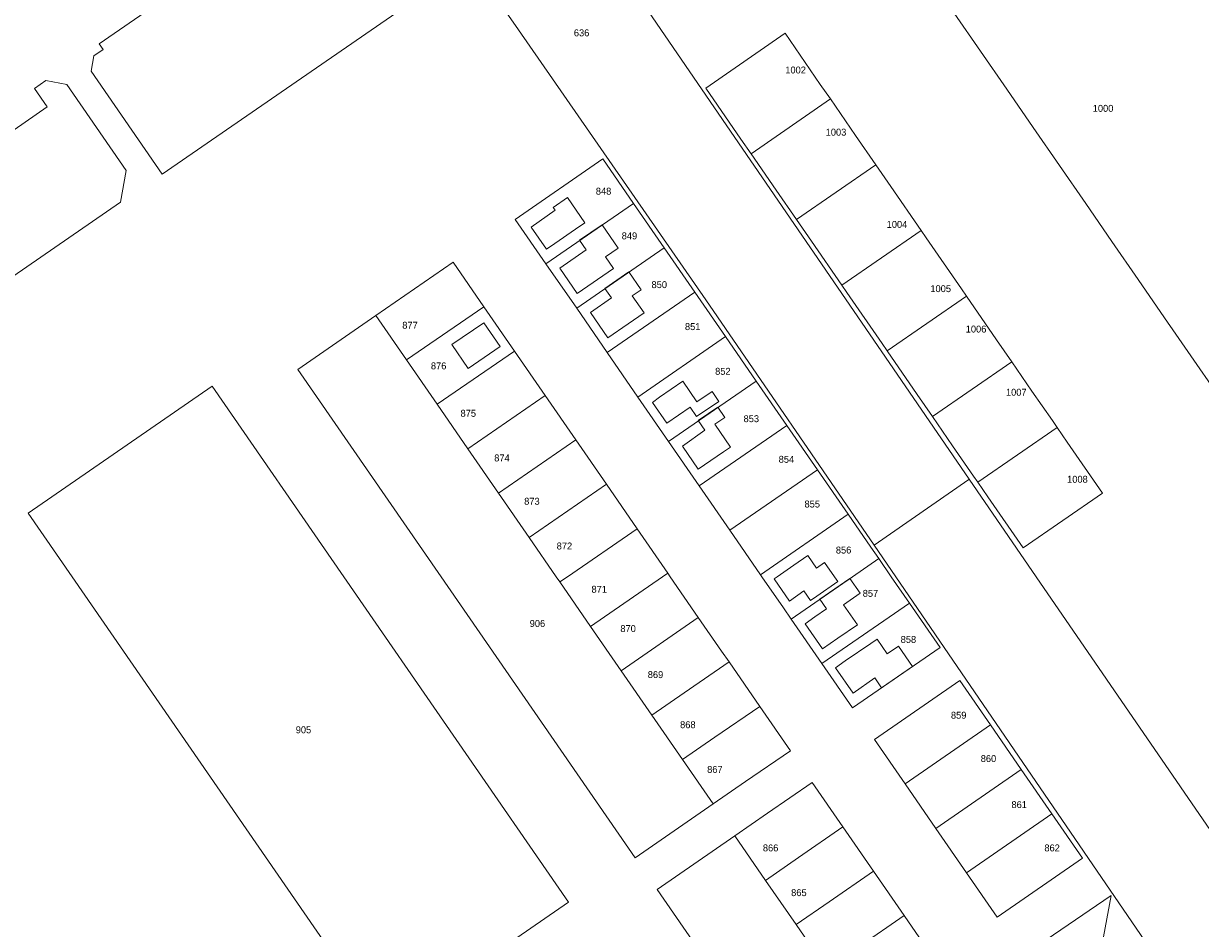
# Model space of a CAD drawing. Header units: metres. Extents: x 195864 to 198202, y 543264 to 544906.
# Tile 38 of 57: x 197275 to 197581, y 543409 to 543644. Entities that reach past the tile are written whole.
import ezdxf
from ezdxf.enums import TextEntityAlignment as Align

# ---------------------------------------------------------------- set-up
doc = ezdxf.new("R2010")
doc.units = ezdxf.units.M
doc.header["$MEASUREMENT"] = 0
for name, color, linetype, lineweight in [('Level 1', 7, 'Continuous', 0), ('Level 11', 7, 'Continuous', 0), ('Level 2', 7, 'Continuous', 0), ('Level 55', 7, 'Continuous', 0)]:
    doc.layers.add(name, color=color, linetype=linetype, lineweight=lineweight)
doc.styles.add('Style-CHAR_FAST_FONT', font='CHAR_FAST_FONT.shx')

msp = doc.modelspace()

# ---------------------------------------------------------------- linework, layer by layer
at = {"layer": 'Level 1', "color": 7, "linetype": 'Continuous', "lineweight": 0}
for p, q in [((197523.5, 543636.35), (197516.69, 543646.23)), ((197530.32, 543626.48), (197523.5, 543636.35)), ((197484.53, 543623.96), (197481.91, 543627.75)), ((197537.14, 543616.6), (197530.32, 543626.48)), ((197484.53, 543623.96), (197463.95, 543609.76)), ((197491.06, 543614.49), (197484.53, 543623.96)), ((197496.29, 543606.91), (197491.06, 543614.49)), ((197543.95, 543606.73), (197537.14, 543616.6)), ((197461.34, 543613.55), (197463.95, 543609.76)), ((197463.95, 543609.76), (197470.49, 543600.29)), ((197496.29, 543606.91), (197475.72, 543592.71)), ((197500.21, 543601.23), (197496.29, 543606.91)), ((197550.77, 543596.85), (197543.95, 543606.73)), ((197470.49, 543600.29), (197475.72, 543592.71)), ((197508.06, 543589.87), (197500.21, 543601.23)), ((197410.75, 543581.19), (197433.44, 543596.88)), ((197433.44, 543596.88), (197441.4, 543585.34)), ((197557.58, 543586.97), (197550.77, 543596.85)), ((197475.72, 543592.71), (197479.64, 543587.03)), ((197508.06, 543589.87), (197487.48, 543575.67)), ((197509.36, 543587.97), (197508.06, 543589.87)), ((197479.64, 543587.03), (197487.48, 543575.67)), ((197518.52, 543574.71), (197509.36, 543587.97)), ((197564.4, 543577.1), (197557.58, 543586.97)), ((197418.71, 543569.69), (197441.4, 543585.34)), ((197441.4, 543585.34), (197449.38, 543573.83)), ((197418.71, 543569.69), (197410.75, 543581.19)), ((197487.48, 543575.67), (197488.79, 543573.77)), ((197519.82, 543572.82), (197518.52, 543574.71)), ((197571.22, 543567.22), (197564.4, 543577.1)), ((197426.65, 543558.18), (197449.38, 543573.83)), ((197449.38, 543573.83), (197457.3, 543562.3)), ((197488.79, 543573.77), (197497.94, 543560.51)), ((197519.82, 543572.82), (197499.25, 543558.62)), ((197527.67, 543561.45), (197519.82, 543572.82)), ((197374.6, 543556.24), (197394.63, 543570.06)), ((197394.63, 543570.06), (197402.58, 543558.56)), ((197426.65, 543558.18), (197418.71, 543569.69)), ((197374.6, 543556.24), (197366.63, 543567.75)), ((197574.15, 543562.98), (197571.22, 543567.22)), ((197434.59, 543546.61), (197457.3, 543562.3)), ((197457.3, 543562.3), (197465.26, 543550.78)), ((197578.03, 543557.35), (197574.15, 543562.98)), ((197497.94, 543560.51), (197499.25, 543558.62)), ((197531.59, 543555.77), (197527.67, 543561.45)), ((197382.54, 543544.75), (197374.6, 543556.24)), ((197382.54, 543544.75), (197402.58, 543558.56)), ((197402.58, 543558.56), (197410.51, 543547.04)), ((197434.59, 543546.61), (197426.65, 543558.18)), ((197499.25, 543558.62), (197507.09, 543547.25)), ((197531.59, 543555.77), (197511.01, 543541.57)), ((197536.82, 543548.19), (197531.59, 543555.77)), ((197442.55, 543535.12), (197465.26, 543550.78)), ((197465.26, 543550.78), (197473.23, 543539.27)), ((197390.51, 543533.19), (197410.51, 543547.04)), ((197410.51, 543547.04), (197418.46, 543535.51)), ((197507.09, 543547.25), (197511.01, 543541.57)), ((197542.13, 543540.5), (197536.82, 543548.19)), ((197390.51, 543533.19), (197382.54, 543544.75)), ((197442.55, 543535.12), (197434.59, 543546.61)), ((197511.01, 543541.57), (197516.24, 543533.99)), ((197450.5, 543523.59), (197473.23, 543539.27)), ((197473.23, 543539.27), (197481.17, 543527.75)), ((197543.36, 543538.72), (197522.78, 543524.52)), ((197543.36, 543538.72), (197542.13, 543540.5)), ((197545.97, 543534.93), (197543.36, 543538.72)), ((197398.45, 543521.69), (197418.46, 543535.51)), ((197418.46, 543535.51), (197426.43, 543524)), ((197450.5, 543523.59), (197442.55, 543535.12)), ((197555.12, 543521.68), (197545.97, 543534.93)), ((197398.45, 543521.69), (197390.51, 543533.19)), ((197516.24, 543533.99), (197521.67, 543526.13)), ((197458.44, 543512.07), (197481.17, 543527.75)), ((197481.17, 543527.75), (197489.12, 543516.25)), ((197520.56, 543525.34), (197537.95, 543500)), ((197521.67, 543526.13), (197522.78, 543524.52)), ((197406.4, 543510.17), (197426.43, 543524)), ((197426.43, 543524), (197434.37, 543512.46)), ((197458.44, 543512.07), (197450.5, 543523.59)), ((197522.78, 543524.52), (197525.39, 543520.73)), ((197406.4, 543510.17), (197398.45, 543521.69)), ((197466.4, 543500.53), (197489.12, 543516.25)), ((197489.12, 543516.25), (197495.06, 543507.64)), ((197413.42, 543500), (197406.4, 543510.17)), ((197416.31, 543500), (197434.37, 543512.46)), ((197434.37, 543512.46), (197442.33, 543500.96)), ((197466.4, 543500.53), (197458.44, 543512.07)), ((197495.06, 543507.64), (197497.08, 543504.71)), ((197495.91, 543508.22), (197501.54, 543500)), ((197490.26, 543500), (197497.08, 543504.71)), ((197497.08, 543504.71), (197500.34, 543500)), ((197440.95, 543500), (197442.33, 543500.96)), ((197442.33, 543500.96), (197442.99, 543500)), ((197358.28, 543500), (197416.6, 543415.53)), ((197433.89, 543427.1), (197383.55, 543500)), ((197414.35, 543498.65), (197413.42, 543500)), ((197414.35, 543498.65), (197416.31, 543500)), ((197422.3, 543487.13), (197414.35, 543498.65)), ((197422.3, 543487.13), (197440.95, 543500)), ((197442.99, 543500), (197450.27, 543489.42)), ((197466.77, 543500), (197466.4, 543500.53)), ((197472.35, 543491.92), (197466.77, 543500)), ((197474.36, 543489.01), (197490.26, 543500)), ((197500.34, 543500), (197505.04, 543493.19)), ((197474.36, 543489.01), (197472.35, 543491.92)), ((197482.31, 543477.49), (197505.04, 543493.19)), ((197505.04, 543493.19), (197512.98, 543481.65)), ((197430.25, 543475.63), (197450.27, 543489.42)), ((197450.27, 543489.42), (197456.3, 543480.73)), ((197482.31, 543477.49), (197474.36, 543489.01)), ((197430.25, 543475.63), (197422.3, 543487.13)), ((197456.3, 543480.73), (197458.26, 543477.9)), ((197490.27, 543465.97), (197512.98, 543481.65)), ((197446.6, 543469.86), (197458.26, 543477.9)), ((197458.26, 543477.9), (197466.19, 543466.37)), ((197490.27, 543465.97), (197482.31, 543477.49)), ((197438.2, 543464.08), (197430.25, 543475.63)), ((197495.96, 543457.74), (197518.15, 543473.05)), ((197518.15, 543473.05), (197526.1, 543461.55)), ((197438.2, 543464.08), (197446.6, 543469.86)), ((197454.57, 543458.36), (197466.19, 543466.37)), ((197466.19, 543466.37), (197474.16, 543454.85)), ((197446.15, 543452.56), (197438.2, 543464.08)), ((197503.91, 543446.25), (197526.1, 543461.55)), ((197526.1, 543461.55), (197534.05, 543450.03)), ((197446.15, 543452.56), (197454.57, 543458.36)), ((197503.91, 543446.25), (197495.96, 543457.74)), ((197454.11, 543441.04), (197446.15, 543452.56)), ((197462.55, 543446.85), (197474.16, 543454.85)), ((197511.86, 543434.7), (197534.05, 543450.03)), ((197534.05, 543450.03), (197542.01, 543438.52)), ((197454.11, 543441.04), (197462.55, 543446.85)), ((197468.24, 543438.63), (197479.83, 543446.63)), ((197479.83, 543446.63), (197487.78, 543435.11)), ((197511.86, 543434.7), (197503.91, 543446.25)), ((197433.89, 543427.1), (197454.11, 543441.04)), ((197459.78, 543432.8), (197468.24, 543438.63)), ((197519.81, 543423.19), (197542.01, 543438.52)), ((197476.22, 543427.12), (197487.78, 543435.11)), ((197487.78, 543435.11), (197495.74, 543423.57)), ((197519.81, 543423.19), (197511.86, 543434.7)), ((197439.58, 543418.86), (197459.78, 543432.8)), ((197467.68, 543421.22), (197459.78, 543432.8)), ((197467.68, 543421.22), (197476.22, 543427.12)), ((197484.2, 543415.62), (197495.74, 543423.57)), ((197495.74, 543423.57), (197503.68, 543412.08)), ((197475.69, 543409.76), (197467.68, 543421.22)), ((197475.69, 543409.76), (197484.2, 543415.62)), ((197483.66, 543398.23), (197475.69, 543409.76)), ((197492.17, 543404.12), (197503.68, 543412.08))]:
    msp.add_line(p, q, dxfattribs=at)
at = {"layer": 'Level 1', "color": 7, "linetype": 'Continuous', "lineweight": 0, "flags": 128}
for points in [[(197316.94, 543822.06), (197328.45, 543805.08), (197387.09, 543720.08), (197456.52, 543618.64), (197520.56, 543525.34)], [(197370.1, 543690.2), (197364.6, 543686.41), (197367.88, 543681.64), (197349.39, 543668.86), (197346.11, 543673.63), (197335.6, 543666.4), (197338.89, 543661.63), (197320.38, 543648.85), (197317.07, 543653.64), (197294.86, 543638.27), (197295.87, 543636.79), (197293.45, 543635.14), (197292.72, 543631.19), (197311.21, 543604.42), (197391.29, 543659.68)], [(197481.91, 543627.75), (197472.76, 543641.01), (197452.19, 543626.81), (197461.34, 543613.55)], [(197222.41, 543588.31), (197225.71, 543583.53), (197244.21, 543596.31), (197240.92, 543601.09), (197263.66, 543616.79), (197266.98, 543611.98), (197281.36, 543621.92), (197278.09, 543626.7), (197280.99, 543628.72), (197286.42, 543627.74), (197301.82, 543605.38), (197300.34, 543597.23), (197179.92, 543514.1)], [(197410.75, 543581.19), (197402.79, 543592.71), (197425.49, 543608.4), (197433.44, 543596.88)], [(197366.63, 543567.75), (197386.68, 543581.58), (197394.63, 543570.06)], [(197383.55, 543500), (197346.38, 543553.81), (197366.63, 543567.75)], [(197597.48, 543556.19), (197584.85, 543547.47), (197578.03, 543557.35)], [(197287.81, 543500), (197276.44, 543516.47), (197324.16, 543549.42), (197358.28, 543500)], [(197495.91, 543508.22), (197520.44, 543525.26), (197520.56, 543525.34)], [(197525.39, 543520.73), (197534.55, 543507.47), (197555.12, 543521.68)], [(197416.6, 543415.53), (197368.86, 543382.59), (197287.81, 543500)], [(197501.54, 543500), (197560.5, 543413.76), (197601.68, 543353.56), (197662.57, 543264.44)], [(197537.95, 543500), (197593.61, 543418.94), (197661.62, 543319.43), (197728.18, 543366.14)], [(197542.01, 543438.52), (197549.96, 543426.98), (197527.78, 543411.66), (197519.81, 543423.19)], [(197491.59, 543386.72), (197471.4, 543372.78), (197439.58, 543418.86)], [(197552.26, 543389.78), (197557.37, 543417.32), (197499.67, 543377.94), (197513.33, 543358.04)], [(197503.68, 543412.08), (197511.63, 543400.51), (197499.1, 543391.88)]]:
    msp.add_lwpolyline(points, dxfattribs=at)
at = {"layer": 'Level 11', "color": 7, "linetype": 'Continuous', "lineweight": 13, "flags": 128}
for points in [[(197413.01, 543586.47), (197418.44, 543590.21), (197420.8, 543591.84), (197416.31, 543598.36), (197412.65, 543595.84), (197413.15, 543595.11), (197406.93, 543590.74), (197410.91, 543585.02), (197413.01, 543586.47)], [(197426.18, 543582.99), (197429.48, 543585.25), (197425.35, 543591.3), (197419.48, 543587.29), (197421.19, 543584.8), (197414.3, 543580.04), (197418.86, 543573.45), (197428.26, 543579.95), (197426.18, 543582.99)], [(197432.03, 543565.58), (197436.18, 543568.45), (197433.14, 543572.85), (197435.44, 543574.45), (197432.23, 543579.09), (197426.06, 543574.82), (197427.76, 543572.36), (197422.29, 543568.54), (197426.81, 543561.97), (197432.03, 543565.58)], [(197394.63, 543565.9), (197386.34, 543560.22), (197390.58, 543554.06), (197398.87, 543559.74), (197394.63, 543565.9)], [(197448.14, 543544.01), (197449.84, 543541.54), (197455.6, 543545.48), (197453.84, 543548.05), (197449.91, 543545.36), (197446.24, 543550.72), (197440.17, 543546.56), (197438.38, 543545.17), (197442.06, 543539.84), (197448.14, 543544.01)], [(197456.78, 543532.39), (197458.59, 543533.62), (197454.53, 543539.56), (197457.17, 543541.36), (197455.36, 543544), (197450.24, 543540.5), (197451.93, 543538.03), (197446.17, 543533.87), (197450.27, 543527.93), (197456.78, 543532.39)], [(197485.58, 543500), (197483, 543503.69), (197480.96, 543502.26), (197478.67, 543505.54), (197475.06, 543503.02), (197470.7, 543500)], [(197470.7, 543500), (197469.93, 543499.47), (197473.92, 543493.69), (197477.67, 543496.31)], [(197477.67, 543496.31), (197479.39, 543493.85), (197480.99, 543494.97), (197486.44, 543498.77), (197485.58, 543500)], [(197486.48, 543484.04), (197491.54, 543487.53), (197487.96, 543492.7), (197492.3, 543495.7), (197489.62, 543499.57), (197481.81, 543494.17), (197483.53, 543491.69), (197480.5, 543489.6), (197477.97, 543487.81), (197482.48, 543481.28), (197486.48, 543484.04)], [(197502.17, 543482.02), (197499.27, 543480.02), (197496.66, 543483.82), (197495.01, 543482.69), (197488.41, 543478.16), (197485.86, 543476.36), (197490.43, 543469.77), (197496.09, 543473.79), (197497.79, 543471.22), (197505.8, 543476.74), (197502.17, 543482.02)]]:
    msp.add_lwpolyline(points, dxfattribs=at)
at = {"layer": 'Level 55', "color": 7, "linetype": 'Continuous', "lineweight": 0}
for p, q in [((197433.44, 543596.88), (197441.4, 543585.34)), ((197441.4, 543585.34), (197449.38, 543573.83)), ((197418.71, 543569.69), (197410.75, 543581.19)), ((197449.38, 543573.83), (197457.3, 543562.3)), ((197394.63, 543570.06), (197402.58, 543558.56)), ((197426.65, 543558.18), (197418.71, 543569.69)), ((197457.3, 543562.3), (197465.26, 543550.78)), ((197402.58, 543558.56), (197410.51, 543547.04)), ((197434.59, 543546.61), (197426.65, 543558.18)), ((197465.26, 543550.78), (197473.23, 543539.27)), ((197410.51, 543547.04), (197418.46, 543535.51)), ((197442.55, 543535.12), (197434.59, 543546.61)), ((197473.23, 543539.27), (197481.17, 543527.75)), ((197418.46, 543535.51), (197426.43, 543524)), ((197450.5, 543523.59), (197442.55, 543535.12)), ((197481.17, 543527.75), (197489.12, 543516.25)), ((197426.43, 543524), (197434.37, 543512.46)), ((197458.44, 543512.07), (197450.5, 543523.59)), ((197489.12, 543516.25), (197495.06, 543507.64)), ((197434.37, 543512.46), (197442.33, 543500.96)), ((197466.4, 543500.53), (197458.44, 543512.07)), ((197495.06, 543507.64), (197497.08, 543504.71)), ((197495.91, 543508.22), (197501.54, 543500)), ((197497.08, 543504.71), (197500.34, 543500)), ((197442.33, 543500.96), (197442.99, 543500)), ((197358.28, 543500), (197416.6, 543415.53)), ((197433.89, 543427.1), (197383.55, 543500)), ((197442.99, 543500), (197450.27, 543489.42)), ((197466.77, 543500), (197466.4, 543500.53)), ((197472.35, 543491.92), (197466.77, 543500)), ((197500.34, 543500), (197505.04, 543493.19)), ((197474.36, 543489.01), (197472.35, 543491.92)), ((197505.04, 543493.19), (197512.98, 543481.65)), ((197450.27, 543489.42), (197456.3, 543480.73)), ((197482.31, 543477.49), (197474.36, 543489.01)), ((197456.3, 543480.73), (197458.26, 543477.9)), ((197490.27, 543465.97), (197512.98, 543481.65)), ((197458.26, 543477.9), (197466.19, 543466.37)), ((197490.27, 543465.97), (197482.31, 543477.49)), ((197495.96, 543457.74), (197518.15, 543473.05)), ((197518.15, 543473.05), (197526.1, 543461.55)), ((197466.19, 543466.37), (197474.16, 543454.85)), ((197526.1, 543461.55), (197534.05, 543450.03)), ((197503.91, 543446.25), (197495.96, 543457.74)), ((197462.55, 543446.85), (197474.16, 543454.85)), ((197534.05, 543450.03), (197542.01, 543438.52)), ((197454.11, 543441.04), (197462.55, 543446.85)), ((197468.24, 543438.63), (197479.83, 543446.63)), ((197479.83, 543446.63), (197487.78, 543435.11)), ((197511.86, 543434.7), (197503.91, 543446.25)), ((197433.89, 543427.1), (197454.11, 543441.04)), ((197459.78, 543432.8), (197468.24, 543438.63)), ((197487.78, 543435.11), (197495.74, 543423.57)), ((197519.81, 543423.19), (197511.86, 543434.7)), ((197439.58, 543418.86), (197459.78, 543432.8)), ((197495.74, 543423.57), (197503.68, 543412.08))]:
    msp.add_line(p, q, dxfattribs=at)
at = {"layer": 'Level 55', "color": 7, "linetype": 'Continuous', "lineweight": 0, "flags": 128}
for points in [[(197316.94, 543822.06), (197328.45, 543805.08), (197387.09, 543720.08), (197456.52, 543618.64), (197520.56, 543525.34)], [(197391.29, 543659.68), (197403.64, 543641.92), (197452.19, 543571.86), (197495.91, 543508.22)], [(197222.41, 543588.31), (197225.71, 543583.53), (197244.21, 543596.31), (197240.92, 543601.09), (197263.66, 543616.79), (197266.98, 543611.98), (197281.36, 543621.92), (197278.09, 543626.7), (197280.99, 543628.72), (197286.42, 543627.74), (197301.82, 543605.38), (197300.34, 543597.23), (197179.92, 543514.1)], [(197410.75, 543581.19), (197402.79, 543592.71), (197425.49, 543608.4), (197433.44, 543596.88)], [(197366.63, 543567.75), (197386.68, 543581.58), (197394.63, 543570.06)], [(197383.55, 543500), (197346.38, 543553.81), (197366.63, 543567.75)], [(197287.81, 543500), (197276.44, 543516.47), (197324.16, 543549.42), (197358.28, 543500)], [(197495.91, 543508.22), (197520.44, 543525.26), (197520.56, 543525.34)], [(197416.6, 543415.53), (197368.86, 543382.59), (197287.81, 543500)], [(197501.54, 543500), (197560.5, 543413.76), (197601.68, 543353.56), (197662.57, 543264.44)], [(197542.01, 543438.52), (197549.96, 543426.98), (197527.78, 543411.66), (197519.81, 543423.19)], [(197491.59, 543386.72), (197471.4, 543372.78), (197439.58, 543418.86)], [(197552.26, 543389.78), (197557.37, 543417.32), (197499.67, 543377.94), (197513.33, 543358.04)], [(197503.68, 543412.08), (197511.63, 543400.51), (197499.1, 543391.88)]]:
    msp.add_lwpolyline(points, dxfattribs=at)

# ---------------------------------------------------------------- texts
at = {"layer": 'Level 2', "color": 7, "linetype": 'Continuous', "lineweight": 13, "style": 'Style-CHAR_FAST_FONT'}
for s, p in [('1002', (197475.51, 543631.48)), ('1000', (197555.28, 543621.53)), ('1003', (197485.99, 543615.35)), ('848', (197425.69, 543600.03)), ('1004', (197501.81, 543591.42)), ('849', (197432.4, 543588.44)), ('850', (197440.14, 543575.79)), ('1005', (197513.15, 543574.75)), ('877', (197375.47, 543565.25)), ('851', (197448.81, 543564.9)), ('1006', (197522.33, 543564.27)), ('876', (197382.9, 543554.71)), ('852', (197456.64, 543553.3)), ('1007', (197532.76, 543547.87)), ('875', (197390.59, 543542.41)), ('853', (197464.02, 543541.01)), ('874', (197399.33, 543530.82)), ('854', (197473.12, 543530.47)), ('1008', (197548.63, 543525.29)), ('873', (197407.1, 543519.58)), ('855', (197479.83, 543518.87)), ('872', (197415.53, 543507.98)), ('856', (197487.96, 543506.93)), ('871', (197424.56, 543496.74)), ('857', (197494.93, 543495.69)), ('906', (197408.53, 543487.87)), ('870', (197432.05, 543486.55)), ('858', (197504.78, 543483.74)), ('869', (197439.16, 543474.61)), ('859', (197517.82, 543464.07)), ('905', (197347.83, 543460.29)), ('868', (197447.55, 543461.61)), ('860', (197525.55, 543452.82)), ('867', (197454.57, 543450.01)), ('861', (197533.52, 543440.88)), ('866', (197469.03, 543429.64)), ('862', (197542.06, 543429.64)), ('865', (197476.36, 543418.04))]:
    msp.add_text(s, height=1.8, dxfattribs=at).set_placement(p, align=Align.MIDDLE_CENTER)
at = {"layer": 'Level 55', "color": 7, "linetype": 'Continuous', "lineweight": 13, "style": 'Style-CHAR_FAST_FONT'}
msp.add_text('636', height=1.8, dxfattribs=at).set_placement((197419.99, 543641.12), align=Align.MIDDLE_CENTER)

doc.saveas('drawing.dxf')
